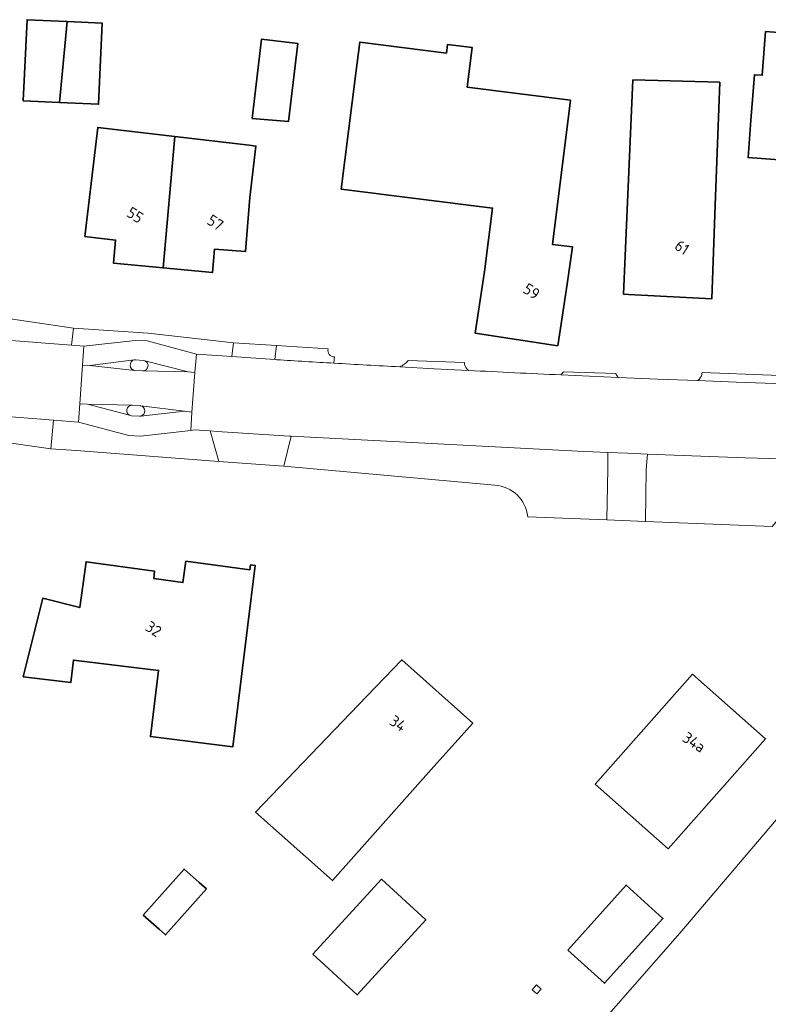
# Model space of a CAD drawing. Extents: x 184422 to 188298, y 343471 to 350189.
# Tile 249 of 256: x 186792 to 186852, y 346777 to 346856. Entities that reach past the tile are written whole.
import ezdxf
from ezdxf.enums import TextEntityAlignment as Align

# ---------------------------------------------------------------- set-up
doc = ezdxf.new("R2010")
doc.units = 0
for name, color, linetype, lineweight in [('B-WA-GR-GRAS-GV', 252, 'Continuous', 13), ('B-WA-IE-TERREINAFSCHEIDING_KUNSTMATIG_MUUR-GV', 252, 'Continuous', 18), ('B-WA-OG-TERREIN_ERF-GV', 252, 'Continuous', 18), ('B-WA-VH-VERHARDING_ASFALT-GV', 252, 'Continuous', 18), ('B-WA-VH-VERHARDING_BETONSTRAATSTEEN-GV', 252, 'Continuous', 18), ('B-WA-VH-VERHARDING_HALFVERHARDING_GRIND-GV', 252, 'Continuous', 18), ('B-WA-VH-VERHARDING_OPEN-GV', 252, 'Continuous', 18), ('B-WA-VH-VERHARDING_STRAATBAKSTEEN-GV', 252, 'Continuous', 18), ('B-WE-OG-BEBOUWING-GV', 250, 'Continuous', 35), ('B-WE-OG-BEBOUWING-T18', 10, 'Continuous', 18)]:
    doc.layers.add(name, color=color, linetype=linetype, lineweight=lineweight)
doc.styles.add('NLCS-ISO-M500-T18', font='NLCS-ISO.ttf', dxfattribs={"height": 0.9})

msp = doc.modelspace()

# ---------------------------------------------------------------- linework, layer by layer
at = {"layer": 'B-WA-GR-GRAS-GV', "flags": 128}
msp.add_lwpolyline([(186868.167, 346810.322), (186844.641, 346782.662), (186767.398, 346694.574), (186755.247, 346704.611), (186740.816, 346716.191), (186723.891, 346728.907), (186682.259, 346762.46)], dxfattribs=at)
msp.add_lwpolyline([(186868.167, 346810.322), (186844.641, 346782.662), (186767.398, 346694.574), (186755.247, 346704.611), (186740.816, 346716.191), (186723.891, 346728.907), (186682.259, 346762.46)], dxfattribs=at)
msp.add_lwpolyline([(186868.167, 346810.322), (186844.641, 346782.662), (186767.398, 346694.574), (186755.247, 346704.611), (186740.816, 346716.191), (186723.891, 346728.907), (186682.259, 346762.46)], dxfattribs=at)
at = {"layer": 'B-WA-IE-TERREINAFSCHEIDING_KUNSTMATIG_MUUR-GV', "flags": 128}
msp.add_lwpolyline([(186833.131, 346778.504), (186832.779, 346778.113), (186833.154, 346777.776), (186833.505, 346778.167)], close=True, dxfattribs=at)
msp.add_lwpolyline([(186833.131, 346778.504), (186832.779, 346778.113), (186833.154, 346777.776), (186833.505, 346778.167)], close=True, dxfattribs=at)
msp.add_lwpolyline([(186833.131, 346778.504), (186832.779, 346778.113), (186833.154, 346777.776), (186833.505, 346778.167)], close=True, dxfattribs=at)
at = {"layer": 'B-WA-OG-TERREIN_ERF-GV', "flags": 128}
for points in [[(186794.905, 346849.224), (186792.003, 346849.359), (186792.305, 346855.859), (186795.516, 346855.709), (186798.34, 346855.578), (186798.038, 346849.078)], [(186794.905, 346849.224), (186792.003, 346849.359), (186792.305, 346855.859), (186795.516, 346855.709), (186798.34, 346855.578), (186798.038, 346849.078)], [(186794.905, 346849.224), (186792.003, 346849.359), (186792.305, 346855.859), (186795.516, 346855.709), (186798.34, 346855.578), (186798.038, 346849.078)], [(186861.914, 346831.887), (186855.259, 346832.393), (186855.638, 346837.379), (186856.168, 346844.349), (186850.095, 346844.811), (186850.323, 346847.802), (186850.601, 346851.45), (186851.24, 346851.402), (186851.506, 346854.901), (186856.983, 346854.484), (186864.146, 346853.939), (186863.378, 346843.864), (186862.823, 346843.909), (186862.293, 346836.873)], [(186861.914, 346831.887), (186855.259, 346832.393), (186855.638, 346837.379), (186856.168, 346844.349), (186850.095, 346844.811), (186850.323, 346847.802), (186850.601, 346851.45), (186851.24, 346851.402), (186851.506, 346854.901), (186856.983, 346854.484), (186864.146, 346853.939), (186863.378, 346843.864), (186862.823, 346843.909), (186862.293, 346836.873)], [(186861.914, 346831.887), (186855.259, 346832.393), (186855.638, 346837.379), (186856.168, 346844.349), (186850.095, 346844.811), (186850.323, 346847.802), (186850.601, 346851.45), (186851.24, 346851.402), (186851.506, 346854.901), (186856.983, 346854.484), (186864.146, 346853.939), (186863.378, 346843.864), (186862.823, 346843.909), (186862.293, 346836.873)], [(186813.27, 346847.713), (186810.35, 346847.947), (186811.102, 346854.305), (186814.008, 346853.961)], [(186813.27, 346847.713), (186810.35, 346847.947), (186811.102, 346854.305), (186814.008, 346853.961)], [(186813.27, 346847.713), (186810.35, 346847.947), (186811.102, 346854.305), (186814.008, 346853.961)], [(186825.914, 346853.181), (186826.002, 346853.876), (186827.986, 346853.626), (186827.587, 346850.45), (186835.871, 346849.408), (186834.416, 346837.846), (186836.036, 346837.642), (186835.588, 346834.67), (186834.842, 346829.726), (186828.227, 346830.724), (186828.973, 346835.668), (186829.614, 346840.759), (186817.488, 346842.285), (186818.657, 346851.574), (186818.969, 346854.054)], [(186825.914, 346853.181), (186826.002, 346853.876), (186827.986, 346853.626), (186827.587, 346850.45), (186835.871, 346849.408), (186834.416, 346837.846), (186836.036, 346837.642), (186835.588, 346834.67), (186834.842, 346829.726), (186828.227, 346830.724), (186828.973, 346835.668), (186829.614, 346840.759), (186817.488, 346842.285), (186818.657, 346851.574), (186818.969, 346854.054)], [(186825.914, 346853.181), (186826.002, 346853.876), (186827.986, 346853.626), (186827.587, 346850.45), (186835.871, 346849.408), (186834.416, 346837.846), (186836.036, 346837.642), (186835.588, 346834.67), (186834.842, 346829.726), (186828.227, 346830.724), (186828.973, 346835.668), (186829.614, 346840.759), (186817.488, 346842.285), (186818.657, 346851.574), (186818.969, 346854.054)], [(186847.826, 346850.844), (186847.459, 346840.989), (186847.18, 346833.48), (186840.518, 346833.831), (186840.125, 346833.852), (186840.851, 346851.029)], [(186847.826, 346850.844), (186847.459, 346840.989), (186847.18, 346833.48), (186840.518, 346833.831), (186840.125, 346833.852), (186840.851, 346851.029)], [(186847.826, 346850.844), (186847.459, 346840.989), (186847.18, 346833.48), (186840.518, 346833.831), (186840.125, 346833.852), (186840.851, 346851.029)], [(186803.211, 346835.969), (186799.225, 346836.347), (186799.407, 346838.201), (186796.946, 346838.492), (186797.527, 346843.41), (186797.979, 346847.227), (186804.159, 346846.497), (186810.096, 346845.795), (186810.645, 346845.73), (186810.158, 346841.609), (186809.802, 346837.273), (186807.34, 346837.475), (186807.183, 346835.593)], [(186803.211, 346835.969), (186799.225, 346836.347), (186799.407, 346838.201), (186796.946, 346838.492), (186797.527, 346843.41), (186797.979, 346847.227), (186804.159, 346846.497), (186810.096, 346845.795), (186810.645, 346845.73), (186810.158, 346841.609), (186809.802, 346837.273), (186807.34, 346837.475), (186807.183, 346835.593)], [(186803.211, 346835.969), (186799.225, 346836.347), (186799.407, 346838.201), (186796.946, 346838.492), (186797.527, 346843.41), (186797.979, 346847.227), (186804.159, 346846.497), (186810.096, 346845.795), (186810.645, 346845.73), (186810.158, 346841.609), (186809.802, 346837.273), (186807.34, 346837.475), (186807.183, 346835.593)], [(186793.559, 346809.486), (186796.534, 346808.743), (186797.034, 346812.415), (186802.508, 346811.67), (186802.469, 346811.063), (186804.805, 346810.742), (186805.042, 346812.455), (186810.158, 346811.765), (186810.216, 346812.167), (186810.584, 346812.122), (186809.977, 346807.159), (186808.807, 346797.593), (186802.195, 346798.402), (186802.843, 346803.701), (186796.026, 346804.534), (186795.805, 346802.734), (186791.989, 346803.201)], [(186793.559, 346809.486), (186796.534, 346808.743), (186797.034, 346812.415), (186802.508, 346811.67), (186802.469, 346811.063), (186804.805, 346810.742), (186805.042, 346812.455), (186810.158, 346811.765), (186810.216, 346812.167), (186810.584, 346812.122), (186809.977, 346807.159), (186808.807, 346797.593), (186802.195, 346798.402), (186802.843, 346803.701), (186796.026, 346804.534), (186795.805, 346802.734), (186791.989, 346803.201)], [(186793.559, 346809.486), (186796.534, 346808.743), (186797.034, 346812.415), (186802.508, 346811.67), (186802.469, 346811.063), (186804.805, 346810.742), (186805.042, 346812.455), (186810.158, 346811.765), (186810.216, 346812.167), (186810.584, 346812.122), (186809.977, 346807.159), (186808.807, 346797.593), (186802.195, 346798.402), (186802.843, 346803.701), (186796.026, 346804.534), (186795.805, 346802.734), (186791.989, 346803.201)], [(186822.342, 346804.552), (186828.024, 346799.488), (186824.697, 346795.755), (186816.777, 346786.868), (186810.623, 346792.353), (186818.878, 346800.946)], [(186822.342, 346804.552), (186828.024, 346799.488), (186824.697, 346795.755), (186816.777, 346786.868), (186810.623, 346792.353), (186818.878, 346800.946)], [(186822.342, 346804.552), (186828.024, 346799.488), (186824.697, 346795.755), (186816.777, 346786.868), (186810.623, 346792.353), (186818.878, 346800.946)], [(186845.648, 346803.409), (186851.503, 346798.232), (186843.704, 346789.412), (186837.849, 346794.589)], [(186845.648, 346803.409), (186851.503, 346798.232), (186843.704, 346789.412), (186837.849, 346794.589)], [(186845.648, 346803.409), (186851.503, 346798.232), (186843.704, 346789.412), (186837.849, 346794.589)], [(186815.215, 346780.954), (186820.721, 346786.972), (186824.278, 346783.717), (186818.772, 346777.7)], [(186815.215, 346780.954), (186820.721, 346786.972), (186824.278, 346783.717), (186818.772, 346777.7)], [(186815.215, 346780.954), (186820.721, 346786.972), (186824.278, 346783.717), (186818.772, 346777.7)], [(186838.597, 346778.631), (186835.638, 346781.292), (186840.319, 346786.496), (186843.278, 346783.836)], [(186838.597, 346778.631), (186835.638, 346781.292), (186840.319, 346786.496), (186843.278, 346783.836)], [(186838.597, 346778.631), (186835.638, 346781.292), (186840.319, 346786.496), (186843.278, 346783.836)], [(186833.154, 346777.776), (186832.779, 346778.113), (186833.131, 346778.504), (186833.505, 346778.167)], [(186833.154, 346777.776), (186832.779, 346778.113), (186833.131, 346778.504), (186833.505, 346778.167)], [(186833.154, 346777.776), (186832.779, 346778.113), (186833.131, 346778.504), (186833.505, 346778.167)]]:
    msp.add_lwpolyline(points, close=True, dxfattribs=at)
for points in [[(186689.13, 346842.88), (186693.662, 346842.372), (186694.188, 346842.353), (186703.276, 346841.267), (186704.053, 346841.027), (186709.551, 346840.222), (186715.969, 346839.563), (186723.976, 346838.628), (186730.22, 346837.924), (186736.802, 346837.073), (186746.201, 346836.124), (186750.145, 346835.77), (186755.567, 346835.061), (186758.965, 346834.788), (186764.869, 346834.038), (186770.984, 346833.472), (186777.56, 346832.895), (186784.097, 346832.456), (186790.055, 346832.007), (186796.034, 346831.14), (186802.019, 346830.726), (186808.852, 346829.967), (186812.292, 346829.737), (186816.441, 346829.467)], [(186689.13, 346842.88), (186693.662, 346842.372), (186694.188, 346842.353), (186703.276, 346841.267), (186704.053, 346841.027), (186709.551, 346840.222), (186715.969, 346839.563), (186723.976, 346838.628), (186730.22, 346837.924), (186736.802, 346837.073), (186746.201, 346836.124), (186750.145, 346835.77), (186755.567, 346835.061), (186758.965, 346834.788), (186764.869, 346834.038), (186770.984, 346833.472), (186777.56, 346832.895), (186784.097, 346832.456), (186790.055, 346832.007), (186796.034, 346831.14), (186802.019, 346830.726), (186808.852, 346829.967), (186812.292, 346829.737), (186816.441, 346829.467)], [(186689.13, 346842.88), (186693.662, 346842.372), (186694.188, 346842.353), (186703.276, 346841.267), (186704.053, 346841.027), (186709.551, 346840.222), (186715.969, 346839.563), (186723.976, 346838.628), (186730.22, 346837.924), (186736.802, 346837.073), (186746.201, 346836.124), (186750.145, 346835.77), (186755.567, 346835.061), (186758.965, 346834.788), (186764.869, 346834.038), (186770.984, 346833.472), (186777.56, 346832.895), (186784.097, 346832.456), (186790.055, 346832.007), (186796.034, 346831.14), (186802.019, 346830.726), (186808.852, 346829.967), (186812.292, 346829.737), (186816.441, 346829.467)], [(186816.936, 346828.84), (186816.907, 346828.331)], [(186816.936, 346828.84), (186816.907, 346828.331)], [(186816.936, 346828.84), (186816.907, 346828.331)], [(186822.856, 346828.553), (186827.356, 346828.391)], [(186822.856, 346828.553), (186827.356, 346828.391)], [(186822.856, 346828.553), (186827.356, 346828.391)], [(186846.408, 346827.574), (186851.936, 346827.376), (186861.301, 346827.099), (186861.553, 346827.102), (186877.788, 346826.843), (186886.711, 346827.161), (186907.51, 346827.586), (186907.87, 346827.59), (186911.383, 346827.722), (186915.81, 346827.95), (186917.822, 346828.013), (186922.844, 346828.311), (186922.87, 346826.407), (186939.509, 346826.695), (186939.436, 346827.982), (186948.055, 346828.256), (186951.868, 346828.15)], [(186846.408, 346827.574), (186851.936, 346827.376), (186861.301, 346827.099), (186861.553, 346827.102), (186877.788, 346826.843), (186886.711, 346827.161), (186907.51, 346827.586), (186907.87, 346827.59), (186911.383, 346827.722), (186915.81, 346827.95), (186917.822, 346828.013), (186922.844, 346828.311), (186922.87, 346826.407), (186939.509, 346826.695), (186939.436, 346827.982), (186948.055, 346828.256), (186951.868, 346828.15)], [(186846.408, 346827.574), (186851.936, 346827.376), (186861.301, 346827.099), (186861.553, 346827.102), (186877.788, 346826.843), (186886.711, 346827.161), (186907.51, 346827.586), (186907.87, 346827.59), (186911.383, 346827.722), (186915.81, 346827.95), (186917.822, 346828.013), (186922.844, 346828.311), (186922.87, 346826.407), (186939.509, 346826.695), (186939.436, 346827.982), (186948.055, 346828.256), (186951.868, 346828.15)], [(186835.301, 346827.64), (186839.496, 346827.514)], [(186835.301, 346827.64), (186839.496, 346827.514)], [(186835.301, 346827.64), (186839.496, 346827.514)], [(186839.685, 346827.19), (186842.867, 346827.059), (186846.055, 346826.934)], [(186839.685, 346827.19), (186842.867, 346827.059), (186846.055, 346826.934)], [(186839.685, 346827.19), (186842.867, 346827.059), (186846.055, 346826.934)], [(186778.941, 346822.847), (186774.405, 346823.949), (186766.893, 346824.807), (186765.287, 346824.991), (186760.428, 346825.546), (186756.432, 346826.109), (186756.401, 346824.773), (186755.255, 346824.943), (186753.384, 346812.579), (186754.318, 346812.43), (186753.241, 346805.715), (186751.974, 346805.918), (186751.849, 346805.779), (186730.07, 346766.07), (186740.905, 346759.802), (186723.891, 346728.907), (186740.816, 346716.191), (186755.247, 346704.611), (186767.398, 346694.574), (186844.641, 346782.662), (186868.167, 346810.322)], [(186778.941, 346822.847), (186774.405, 346823.949), (186766.893, 346824.807), (186765.287, 346824.991), (186760.428, 346825.546), (186756.432, 346826.109), (186756.401, 346824.773), (186755.255, 346824.943), (186753.384, 346812.579), (186754.318, 346812.43), (186753.241, 346805.715), (186751.974, 346805.918), (186751.849, 346805.779), (186730.07, 346766.07), (186740.905, 346759.802), (186723.891, 346728.907), (186740.816, 346716.191), (186755.247, 346704.611), (186767.398, 346694.574), (186844.641, 346782.662), (186868.167, 346810.322)], [(186778.941, 346822.847), (186774.405, 346823.949), (186766.893, 346824.807), (186765.287, 346824.991), (186760.428, 346825.546), (186756.432, 346826.109), (186756.401, 346824.773), (186755.255, 346824.943), (186753.384, 346812.579), (186754.318, 346812.43), (186753.241, 346805.715), (186751.974, 346805.918), (186751.849, 346805.779), (186730.07, 346766.07), (186740.905, 346759.802), (186723.891, 346728.907), (186740.816, 346716.191), (186755.247, 346704.611), (186767.398, 346694.574), (186844.641, 346782.662), (186868.167, 346810.322)], [(186829.801, 346818.541), (186812.888, 346820.077), (186807.668, 346820.455), (186796.249, 346821.32), (186794.212, 346821.454), (186789.734, 346822.11), (186784.35, 346822.478), (186778.941, 346822.847)], [(186829.801, 346818.541), (186812.888, 346820.077), (186807.668, 346820.455), (186796.249, 346821.32), (186794.212, 346821.454), (186789.734, 346822.11), (186784.35, 346822.478), (186778.941, 346822.847)], [(186829.801, 346818.541), (186812.888, 346820.077), (186807.668, 346820.455), (186796.249, 346821.32), (186794.212, 346821.454), (186789.734, 346822.11), (186784.35, 346822.478), (186778.941, 346822.847)], [(186852.031, 346815.249), (186841.881, 346815.652), (186838.768, 346815.776), (186832.437, 346816.027)], [(186852.031, 346815.249), (186841.881, 346815.652), (186838.768, 346815.776), (186832.437, 346816.027)], [(186852.031, 346815.249), (186841.881, 346815.652), (186838.768, 346815.776), (186832.437, 346816.027)]]:
    msp.add_lwpolyline(points, dxfattribs=at)
at = {"layer": 'B-WA-OG-TERREIN_ERF-GV'}
for points in [[(186816.441, 346829.467, 0.503788), (186816.936, 346828.84)], [(186816.441, 346829.467, 0.503788), (186816.936, 346828.84)], [(186816.441, 346829.467, 0.503788), (186816.936, 346828.84)], [(186816.907, 346828.331, 0.000767), (186822.176, 346828.035)], [(186816.907, 346828.331, 0.000767), (186822.176, 346828.035)], [(186816.907, 346828.331, 0.000767), (186822.176, 346828.035)], [(186822.176, 346828.035, 0.128678), (186822.856, 346828.553)], [(186822.176, 346828.035, 0.128678), (186822.856, 346828.553)], [(186822.176, 346828.035, 0.128678), (186822.856, 346828.553)], [(186827.356, 346828.391, 0.095917), (186827.415, 346828.09)], [(186827.356, 346828.391, 0.095917), (186827.415, 346828.09)], [(186827.356, 346828.391, 0.095917), (186827.415, 346828.09)], [(186827.415, 346828.09, 0.14127), (186827.687, 346827.747)], [(186827.415, 346828.09, 0.14127), (186827.687, 346827.747)], [(186827.415, 346828.09, 0.14127), (186827.687, 346827.747)], [(186827.687, 346827.747, 0.001334), (186835.095, 346827.391)], [(186827.687, 346827.747, 0.001334), (186835.095, 346827.391)], [(186827.687, 346827.747, 0.001334), (186835.095, 346827.391)], [(186835.095, 346827.391, 0.057399), (186835.301, 346827.64)], [(186835.095, 346827.391, 0.057399), (186835.301, 346827.64)], [(186835.095, 346827.391, 0.057399), (186835.301, 346827.64)], [(186839.496, 346827.514, 0.078302), (186839.685, 346827.19)], [(186839.496, 346827.514, 0.078302), (186839.685, 346827.19)], [(186839.496, 346827.514, 0.078302), (186839.685, 346827.19)], [(186846.055, 346826.934, 0.181111), (186846.385, 346827.417)], [(186846.055, 346826.934, 0.181111), (186846.385, 346827.417)], [(186846.055, 346826.934, 0.181111), (186846.385, 346827.417)], [(186846.385, 346827.417, 0.044563), (186846.408, 346827.574)], [(186846.385, 346827.417, 0.044563), (186846.408, 346827.574)], [(186846.385, 346827.417, 0.044563), (186846.408, 346827.574)], [(186832.437, 346816.027, 0.368151), (186829.801, 346818.541)], [(186832.437, 346816.027, 0.368151), (186829.801, 346818.541)], [(186832.437, 346816.027, 0.368151), (186829.801, 346818.541)]]:
    msp.add_lwpolyline(points, format="xyb", dxfattribs=at)
at = {"layer": 'B-WA-VH-VERHARDING_ASFALT-GV', "flags": 128}
for points in [[(186789.982, 346824.119), (186792.736, 346823.897), (186794.424, 346823.765), (186796.441, 346823.607), (186796.534, 346825.066), (186796.743, 346828.183), (186796.853, 346829.685), (186795.87, 346829.761), (186789.959, 346830.22)], [(186789.982, 346824.119), (186792.736, 346823.897), (186794.424, 346823.765), (186796.441, 346823.607), (186796.534, 346825.066), (186796.743, 346828.183), (186796.853, 346829.685), (186795.87, 346829.761), (186789.959, 346830.22)], [(186789.982, 346824.119), (186792.736, 346823.897), (186794.424, 346823.765), (186796.441, 346823.607), (186796.534, 346825.066), (186796.743, 346828.183), (186796.853, 346829.685), (186795.87, 346829.761), (186789.959, 346830.22)], [(186812.323, 346828.603), (186812.167, 346828.614), (186808.728, 346828.859), (186805.898, 346829.061), (186805.753, 346827.576), (186805.511, 346824.409), (186805.431, 346822.945), (186805.712, 346822.988), (186806.97, 346822.895), (186807.545, 346822.853), (186810.443, 346822.667), (186813.341, 346822.488), (186813.483, 346822.481), (186836.443, 346821.279), (186838.859, 346821.175), (186840.445, 346821.109), (186842.031, 346821.045), (186849.863, 346820.757), (186856.603, 346820.555)], [(186812.323, 346828.603), (186812.167, 346828.614), (186808.728, 346828.859), (186805.898, 346829.061), (186805.753, 346827.576), (186805.511, 346824.409), (186805.431, 346822.945), (186805.712, 346822.988), (186806.97, 346822.895), (186807.545, 346822.853), (186810.443, 346822.667), (186813.341, 346822.488), (186813.483, 346822.481), (186836.443, 346821.279), (186838.859, 346821.175), (186840.445, 346821.109), (186842.031, 346821.045), (186849.863, 346820.757), (186856.603, 346820.555)], [(186812.323, 346828.603), (186812.167, 346828.614), (186808.728, 346828.859), (186805.898, 346829.061), (186805.753, 346827.576), (186805.511, 346824.409), (186805.431, 346822.945), (186805.712, 346822.988), (186806.97, 346822.895), (186807.545, 346822.853), (186810.443, 346822.667), (186813.341, 346822.488), (186813.483, 346822.481), (186836.443, 346821.279), (186838.859, 346821.175), (186840.445, 346821.109), (186842.031, 346821.045), (186849.863, 346820.757), (186856.603, 346820.555)], [(186827.687, 346827.747), (186824.933, 346827.888), (186822.176, 346828.035)], [(186827.687, 346827.747), (186824.933, 346827.888), (186822.176, 346828.035)], [(186827.687, 346827.747), (186824.933, 346827.888), (186822.176, 346828.035)], [(186861.527, 346826.428), (186861.156, 346826.439), (186860.79, 346826.449), (186856.514, 346826.575), (186852.244, 346826.712), (186849.151, 346826.82), (186846.055, 346826.934), (186842.867, 346827.059), (186839.685, 346827.19), (186837.387, 346827.289), (186835.095, 346827.391)], [(186861.527, 346826.428), (186861.156, 346826.439), (186860.79, 346826.449), (186856.514, 346826.575), (186852.244, 346826.712), (186849.151, 346826.82), (186846.055, 346826.934), (186842.867, 346827.059), (186839.685, 346827.19), (186837.387, 346827.289), (186835.095, 346827.391)], [(186861.527, 346826.428), (186861.156, 346826.439), (186860.79, 346826.449), (186856.514, 346826.575), (186852.244, 346826.712), (186849.151, 346826.82), (186846.055, 346826.934), (186842.867, 346827.059), (186839.685, 346827.19), (186837.387, 346827.289), (186835.095, 346827.391)]]:
    msp.add_lwpolyline(points, dxfattribs=at)
msp.add_lwpolyline([(186800.961, 346827.749), (186800.943, 346827.751), (186797.345, 346828.151), (186796.743, 346828.183), (186796.534, 346825.066), (186797.14, 346825.037), (186800.704, 346824.957), (186800.736, 346824.956), (186801.352, 346824.917), (186801.414, 346824.909), (186804.919, 346824.476), (186805.511, 346824.409), (186805.753, 346827.576), (186805.208, 346827.624), (186801.574, 346827.708)], close=True, dxfattribs=at)
msp.add_lwpolyline([(186800.961, 346827.749), (186800.943, 346827.751), (186797.345, 346828.151), (186796.743, 346828.183), (186796.534, 346825.066), (186797.14, 346825.037), (186800.704, 346824.957), (186800.736, 346824.956), (186801.352, 346824.917), (186801.414, 346824.909), (186804.919, 346824.476), (186805.511, 346824.409), (186805.753, 346827.576), (186805.208, 346827.624), (186801.574, 346827.708)], close=True, dxfattribs=at)
msp.add_lwpolyline([(186800.961, 346827.749), (186800.943, 346827.751), (186797.345, 346828.151), (186796.743, 346828.183), (186796.534, 346825.066), (186797.14, 346825.037), (186800.704, 346824.957), (186800.736, 346824.956), (186801.352, 346824.917), (186801.414, 346824.909), (186804.919, 346824.476), (186805.511, 346824.409), (186805.753, 346827.576), (186805.208, 346827.624), (186801.574, 346827.708)], close=True, dxfattribs=at)
at = {"layer": 'B-WA-VH-VERHARDING_ASFALT-GV'}
for points in [[(186816.907, 346828.331, -0.00087), (186812.323, 346828.603)], [(186816.907, 346828.331, -0.00087), (186812.323, 346828.603)], [(186816.907, 346828.331, -0.00087), (186812.323, 346828.603)], [(186822.176, 346828.035, -0.000767), (186816.907, 346828.331)], [(186822.176, 346828.035, -0.000767), (186816.907, 346828.331)], [(186822.176, 346828.035, -0.000767), (186816.907, 346828.331)], [(186835.095, 346827.391, -0.001334), (186827.687, 346827.747)], [(186835.095, 346827.391, -0.001334), (186827.687, 346827.747)], [(186835.095, 346827.391, -0.001334), (186827.687, 346827.747)]]:
    msp.add_lwpolyline(points, format="xyb", dxfattribs=at)
at = {"layer": 'B-WA-VH-VERHARDING_BETONSTRAATSTEEN-GV', "flags": 128}
msp.add_lwpolyline([(186805.898, 346829.061), (186801.935, 346830.13), (186800.963, 346830.141), (186796.853, 346829.685), (186796.743, 346828.183), (186797.345, 346828.151), (186800.901, 346828.596), (186800.991, 346828.607), (186801.619, 346828.556), (186801.757, 346828.52), (186805.208, 346827.624), (186805.753, 346827.576)], close=True, dxfattribs=at)
msp.add_lwpolyline([(186805.898, 346829.061), (186801.935, 346830.13), (186800.963, 346830.141), (186796.853, 346829.685), (186796.743, 346828.183), (186797.345, 346828.151), (186800.901, 346828.596), (186800.991, 346828.607), (186801.619, 346828.556), (186801.757, 346828.52), (186805.208, 346827.624), (186805.753, 346827.576)], close=True, dxfattribs=at)
msp.add_lwpolyline([(186805.898, 346829.061), (186801.935, 346830.13), (186800.963, 346830.141), (186796.853, 346829.685), (186796.743, 346828.183), (186797.345, 346828.151), (186800.901, 346828.596), (186800.991, 346828.607), (186801.619, 346828.556), (186801.757, 346828.52), (186805.208, 346827.624), (186805.753, 346827.576)], close=True, dxfattribs=at)
at = {"layer": 'B-WA-VH-VERHARDING_HALFVERHARDING_GRIND-GV', "flags": 128}
for points in [[(186796.034, 346831.14), (186795.87, 346829.761), (186796.853, 346829.685), (186800.963, 346830.141), (186801.935, 346830.13), (186805.898, 346829.061), (186808.728, 346828.859), (186808.852, 346829.967), (186802.019, 346830.726)], [(186796.034, 346831.14), (186795.87, 346829.761), (186796.853, 346829.685), (186800.963, 346830.141), (186801.935, 346830.13), (186805.898, 346829.061), (186808.728, 346828.859), (186808.852, 346829.967), (186802.019, 346830.726)], [(186796.034, 346831.14), (186795.87, 346829.761), (186796.853, 346829.685), (186800.963, 346830.141), (186801.935, 346830.13), (186805.898, 346829.061), (186808.728, 346828.859), (186808.852, 346829.967), (186802.019, 346830.726)], [(186806.97, 346822.895), (186805.712, 346822.988), (186805.431, 346822.945), (186801.407, 346822.494), (186800.469, 346822.543), (186796.441, 346823.607), (186794.424, 346823.765), (186794.212, 346821.454), (186796.249, 346821.32), (186807.668, 346820.455)], [(186806.97, 346822.895), (186805.712, 346822.988), (186805.431, 346822.945), (186801.407, 346822.494), (186800.469, 346822.543), (186796.441, 346823.607), (186794.424, 346823.765), (186794.212, 346821.454), (186796.249, 346821.32), (186807.668, 346820.455)], [(186806.97, 346822.895), (186805.712, 346822.988), (186805.431, 346822.945), (186801.407, 346822.494), (186800.469, 346822.543), (186796.441, 346823.607), (186794.424, 346823.765), (186794.212, 346821.454), (186796.249, 346821.32), (186807.668, 346820.455)], [(186842.031, 346821.045), (186840.445, 346821.109), (186838.859, 346821.175), (186838.851, 346819.874), (186838.768, 346815.776), (186841.881, 346815.652), (186841.937, 346819.8)], [(186842.031, 346821.045), (186840.445, 346821.109), (186838.859, 346821.175), (186838.851, 346819.874), (186838.768, 346815.776), (186841.881, 346815.652), (186841.937, 346819.8)], [(186842.031, 346821.045), (186840.445, 346821.109), (186838.859, 346821.175), (186838.851, 346819.874), (186838.768, 346815.776), (186841.881, 346815.652), (186841.937, 346819.8)], [(186842.031, 346821.045), (186841.937, 346819.8), (186841.881, 346815.652), (186852.031, 346815.249), (186856.603, 346820.555), (186849.863, 346820.757)], [(186842.031, 346821.045), (186841.937, 346819.8), (186841.881, 346815.652), (186852.031, 346815.249), (186856.603, 346820.555), (186849.863, 346820.757)], [(186842.031, 346821.045), (186841.937, 346819.8), (186841.881, 346815.652), (186852.031, 346815.249), (186856.603, 346820.555), (186849.863, 346820.757)]]:
    msp.add_lwpolyline(points, close=True, dxfattribs=at)
for points in [[(186812.292, 346829.737), (186812.167, 346828.614), (186812.323, 346828.603)], [(186812.292, 346829.737), (186812.167, 346828.614), (186812.323, 346828.603)], [(186812.292, 346829.737), (186812.167, 346828.614), (186812.323, 346828.603)], [(186816.441, 346829.467), (186812.292, 346829.737)], [(186816.441, 346829.467), (186812.292, 346829.737)], [(186816.441, 346829.467), (186812.292, 346829.737)], [(186816.907, 346828.331), (186816.936, 346828.84)], [(186816.907, 346828.331), (186816.936, 346828.84)], [(186816.907, 346828.331), (186816.936, 346828.84)], [(186838.859, 346821.175), (186836.443, 346821.279), (186813.483, 346822.481), (186812.888, 346820.077), (186829.801, 346818.541)], [(186838.859, 346821.175), (186836.443, 346821.279), (186813.483, 346822.481), (186812.888, 346820.077), (186829.801, 346818.541)], [(186838.859, 346821.175), (186836.443, 346821.279), (186813.483, 346822.481), (186812.888, 346820.077), (186829.801, 346818.541)], [(186832.437, 346816.027), (186838.768, 346815.776), (186838.851, 346819.874), (186838.859, 346821.175)], [(186832.437, 346816.027), (186838.768, 346815.776), (186838.851, 346819.874), (186838.859, 346821.175)], [(186832.437, 346816.027), (186838.768, 346815.776), (186838.851, 346819.874), (186838.859, 346821.175)]]:
    msp.add_lwpolyline(points, dxfattribs=at)
at = {"layer": 'B-WA-VH-VERHARDING_HALFVERHARDING_GRIND-GV'}
for points in [[(186816.936, 346828.84, -0.503788), (186816.441, 346829.467)], [(186816.936, 346828.84, -0.503788), (186816.441, 346829.467)], [(186816.936, 346828.84, -0.503788), (186816.441, 346829.467)], [(186812.323, 346828.603, 0.00087), (186816.907, 346828.331)], [(186812.323, 346828.603, 0.00087), (186816.907, 346828.331)], [(186812.323, 346828.603, 0.00087), (186816.907, 346828.331)], [(186829.801, 346818.541, -0.368151), (186832.437, 346816.027)], [(186829.801, 346818.541, -0.368151), (186832.437, 346816.027)], [(186829.801, 346818.541, -0.368151), (186832.437, 346816.027)]]:
    msp.add_lwpolyline(points, format="xyb", dxfattribs=at)
at = {"layer": 'B-WA-VH-VERHARDING_OPEN-GV', "flags": 128}
for points in [[(186795.87, 346829.761), (186796.034, 346831.14), (186790.055, 346832.007), (186789.959, 346830.22)], [(186795.87, 346829.761), (186796.034, 346831.14), (186790.055, 346832.007), (186789.959, 346830.22)], [(186795.87, 346829.761), (186796.034, 346831.14), (186790.055, 346832.007), (186789.959, 346830.22)], [(186812.167, 346828.614), (186812.292, 346829.737), (186808.852, 346829.967), (186808.728, 346828.859)], [(186812.167, 346828.614), (186812.292, 346829.737), (186808.852, 346829.967), (186808.728, 346828.859)], [(186812.167, 346828.614), (186812.292, 346829.737), (186808.852, 346829.967), (186808.728, 346828.859)], [(186794.424, 346823.765), (186792.736, 346823.897), (186789.982, 346824.119), (186789.734, 346822.11), (186794.212, 346821.454)], [(186794.424, 346823.765), (186792.736, 346823.897), (186789.982, 346824.119), (186789.734, 346822.11), (186794.212, 346821.454)], [(186794.424, 346823.765), (186792.736, 346823.897), (186789.982, 346824.119), (186789.734, 346822.11), (186794.212, 346821.454)], [(186813.483, 346822.481), (186813.341, 346822.488), (186810.443, 346822.667), (186807.545, 346822.853), (186806.97, 346822.895), (186807.668, 346820.455), (186812.888, 346820.077)], [(186813.483, 346822.481), (186813.341, 346822.488), (186810.443, 346822.667), (186807.545, 346822.853), (186806.97, 346822.895), (186807.668, 346820.455), (186812.888, 346820.077)], [(186813.483, 346822.481), (186813.341, 346822.488), (186810.443, 346822.667), (186807.545, 346822.853), (186806.97, 346822.895), (186807.668, 346820.455), (186812.888, 346820.077)]]:
    msp.add_lwpolyline(points, close=True, dxfattribs=at)
at = {"layer": 'B-WA-VH-VERHARDING_OPEN-GV'}
for points in [[(186800.901, 346828.596, 0.833137), (186800.943, 346827.751)], [(186800.901, 346828.596, 0.833137), (186800.943, 346827.751)], [(186800.901, 346828.596, 0.833137), (186800.943, 346827.751)], [(186801.574, 346827.708, 0.816656), (186801.757, 346828.52)], [(186801.574, 346827.708, 0.816656), (186801.757, 346828.52)], [(186801.574, 346827.708, 0.816656), (186801.757, 346828.52)], [(186822.856, 346828.553, -0.128678), (186822.176, 346828.035)], [(186822.856, 346828.553, -0.128678), (186822.176, 346828.035)], [(186822.856, 346828.553, -0.128678), (186822.176, 346828.035)], [(186827.415, 346828.09, -0.095917), (186827.356, 346828.391)], [(186827.415, 346828.09, -0.095917), (186827.356, 346828.391)], [(186827.415, 346828.09, -0.095917), (186827.356, 346828.391)], [(186827.687, 346827.747, -0.14127), (186827.415, 346828.09)], [(186827.687, 346827.747, -0.14127), (186827.415, 346828.09)], [(186827.687, 346827.747, -0.14127), (186827.415, 346828.09)], [(186835.301, 346827.64, -0.057399), (186835.095, 346827.391)], [(186835.301, 346827.64, -0.057399), (186835.095, 346827.391)], [(186835.301, 346827.64, -0.057399), (186835.095, 346827.391)], [(186839.685, 346827.19, -0.078302), (186839.496, 346827.514)], [(186839.685, 346827.19, -0.078302), (186839.496, 346827.514)], [(186839.685, 346827.19, -0.078302), (186839.496, 346827.514)], [(186846.385, 346827.417, -0.181111), (186846.055, 346826.934)], [(186846.385, 346827.417, -0.181111), (186846.055, 346826.934)], [(186846.385, 346827.417, -0.181111), (186846.055, 346826.934)], [(186846.408, 346827.574, -0.044563), (186846.385, 346827.417)], [(186846.408, 346827.574, -0.044563), (186846.385, 346827.417)], [(186846.408, 346827.574, -0.044563), (186846.385, 346827.417)], [(186800.704, 346824.957, 0.791927), (186800.528, 346824.154)], [(186800.704, 346824.957, 0.791927), (186800.528, 346824.154)], [(186800.704, 346824.957, 0.791927), (186800.528, 346824.154)], [(186801.438, 346824.095, 0.796102), (186801.414, 346824.909)], [(186801.438, 346824.095, 0.796102), (186801.414, 346824.909)], [(186801.438, 346824.095, 0.796102), (186801.414, 346824.909)]]:
    msp.add_lwpolyline(points, format="xyb", dxfattribs=at)
at = {"layer": 'B-WA-VH-VERHARDING_OPEN-GV', "flags": 128}
for points in [[(186801.757, 346828.52), (186801.619, 346828.556), (186800.991, 346828.607), (186800.901, 346828.596)], [(186801.757, 346828.52), (186801.619, 346828.556), (186800.991, 346828.607), (186800.901, 346828.596)], [(186801.757, 346828.52), (186801.619, 346828.556), (186800.991, 346828.607), (186800.901, 346828.596)], [(186822.176, 346828.035), (186824.933, 346827.888), (186827.687, 346827.747)], [(186822.176, 346828.035), (186824.933, 346827.888), (186827.687, 346827.747)], [(186822.176, 346828.035), (186824.933, 346827.888), (186827.687, 346827.747)], [(186827.356, 346828.391), (186822.856, 346828.553)], [(186827.356, 346828.391), (186822.856, 346828.553)], [(186827.356, 346828.391), (186822.856, 346828.553)], [(186800.943, 346827.751), (186800.961, 346827.749), (186801.574, 346827.708)], [(186800.943, 346827.751), (186800.961, 346827.749), (186801.574, 346827.708)], [(186800.943, 346827.751), (186800.961, 346827.749), (186801.574, 346827.708)], [(186835.095, 346827.391), (186837.387, 346827.289), (186839.685, 346827.19)], [(186835.095, 346827.391), (186837.387, 346827.289), (186839.685, 346827.19)], [(186835.095, 346827.391), (186837.387, 346827.289), (186839.685, 346827.19)], [(186839.496, 346827.514), (186835.301, 346827.64)], [(186839.496, 346827.514), (186835.301, 346827.64)], [(186839.496, 346827.514), (186835.301, 346827.64)], [(186851.936, 346827.376), (186846.408, 346827.574)], [(186851.936, 346827.376), (186846.408, 346827.574)], [(186851.936, 346827.376), (186846.408, 346827.574)], [(186846.055, 346826.934), (186849.151, 346826.82), (186852.244, 346826.712)], [(186846.055, 346826.934), (186849.151, 346826.82), (186852.244, 346826.712)], [(186846.055, 346826.934), (186849.151, 346826.82), (186852.244, 346826.712)], [(186801.414, 346824.909), (186801.352, 346824.917), (186800.736, 346824.956), (186800.704, 346824.957)], [(186801.414, 346824.909), (186801.352, 346824.917), (186800.736, 346824.956), (186800.704, 346824.957)], [(186801.414, 346824.909), (186801.352, 346824.917), (186800.736, 346824.956), (186800.704, 346824.957)], [(186800.528, 346824.154), (186800.684, 346824.113), (186801.315, 346824.081), (186801.438, 346824.095)], [(186800.528, 346824.154), (186800.684, 346824.113), (186801.315, 346824.081), (186801.438, 346824.095)], [(186800.528, 346824.154), (186800.684, 346824.113), (186801.315, 346824.081), (186801.438, 346824.095)]]:
    msp.add_lwpolyline(points, dxfattribs=at)
at = {"layer": 'B-WA-VH-VERHARDING_STRAATBAKSTEEN-GV', "flags": 128}
for points in [[(186800.901, 346828.596), (186797.345, 346828.151), (186800.943, 346827.751)], [(186800.901, 346828.596), (186797.345, 346828.151), (186800.943, 346827.751)], [(186800.901, 346828.596), (186797.345, 346828.151), (186800.943, 346827.751)], [(186805.208, 346827.624), (186801.757, 346828.52)], [(186805.208, 346827.624), (186801.757, 346828.52)], [(186805.208, 346827.624), (186801.757, 346828.52)], [(186801.574, 346827.708), (186805.208, 346827.624)], [(186801.574, 346827.708), (186805.208, 346827.624)], [(186801.574, 346827.708), (186805.208, 346827.624)], [(186800.704, 346824.957), (186797.14, 346825.037), (186800.528, 346824.154)], [(186800.704, 346824.957), (186797.14, 346825.037), (186800.528, 346824.154)], [(186800.704, 346824.957), (186797.14, 346825.037), (186800.528, 346824.154)], [(186804.919, 346824.476), (186801.414, 346824.909)], [(186804.919, 346824.476), (186801.414, 346824.909)], [(186804.919, 346824.476), (186801.414, 346824.909)], [(186801.438, 346824.095), (186804.919, 346824.476)], [(186801.438, 346824.095), (186804.919, 346824.476)], [(186801.438, 346824.095), (186804.919, 346824.476)]]:
    msp.add_lwpolyline(points, dxfattribs=at)
at = {"layer": 'B-WA-VH-VERHARDING_STRAATBAKSTEEN-GV'}
for points in [[(186800.943, 346827.751, -0.833137), (186800.901, 346828.596)], [(186800.943, 346827.751, -0.833137), (186800.901, 346828.596)], [(186800.943, 346827.751, -0.833137), (186800.901, 346828.596)], [(186801.757, 346828.52, -0.816656), (186801.574, 346827.708)], [(186801.757, 346828.52, -0.816656), (186801.574, 346827.708)], [(186801.757, 346828.52, -0.816656), (186801.574, 346827.708)], [(186800.528, 346824.154, -0.791927), (186800.704, 346824.957)], [(186800.528, 346824.154, -0.791927), (186800.704, 346824.957)], [(186800.528, 346824.154, -0.791927), (186800.704, 346824.957)], [(186801.414, 346824.909, -0.796102), (186801.438, 346824.095)], [(186801.414, 346824.909, -0.796102), (186801.438, 346824.095)], [(186801.414, 346824.909, -0.796102), (186801.438, 346824.095)]]:
    msp.add_lwpolyline(points, format="xyb", dxfattribs=at)
at = {"layer": 'B-WA-VH-VERHARDING_STRAATBAKSTEEN-GV', "flags": 128}
msp.add_lwpolyline([(186796.441, 346823.607), (186800.469, 346822.543), (186801.407, 346822.494), (186805.431, 346822.945), (186805.511, 346824.409), (186804.919, 346824.476), (186801.438, 346824.095), (186801.315, 346824.081), (186800.684, 346824.113), (186800.528, 346824.154), (186797.14, 346825.037), (186796.534, 346825.066)], close=True, dxfattribs=at)
msp.add_lwpolyline([(186796.441, 346823.607), (186800.469, 346822.543), (186801.407, 346822.494), (186805.431, 346822.945), (186805.511, 346824.409), (186804.919, 346824.476), (186801.438, 346824.095), (186801.315, 346824.081), (186800.684, 346824.113), (186800.528, 346824.154), (186797.14, 346825.037), (186796.534, 346825.066)], close=True, dxfattribs=at)
msp.add_lwpolyline([(186796.441, 346823.607), (186800.469, 346822.543), (186801.407, 346822.494), (186805.431, 346822.945), (186805.511, 346824.409), (186804.919, 346824.476), (186801.438, 346824.095), (186801.315, 346824.081), (186800.684, 346824.113), (186800.528, 346824.154), (186797.14, 346825.037), (186796.534, 346825.066)], close=True, dxfattribs=at)
at = {"layer": 'B-WE-OG-BEBOUWING-GV', "flags": 128}
for points in [[(186794.905, 346849.224), (186795.516, 346855.709), (186792.305, 346855.859), (186792.003, 346849.359)], [(186794.905, 346849.224), (186795.516, 346855.709), (186792.305, 346855.859), (186792.003, 346849.359)], [(186794.905, 346849.224), (186795.516, 346855.709), (186792.305, 346855.859), (186792.003, 346849.359)], [(186794.905, 346849.224), (186798.038, 346849.078), (186798.34, 346855.578), (186795.516, 346855.709)], [(186794.905, 346849.224), (186798.038, 346849.078), (186798.34, 346855.578), (186795.516, 346855.709)], [(186794.905, 346849.224), (186798.038, 346849.078), (186798.34, 346855.578), (186795.516, 346855.709)], [(186861.914, 346831.887), (186862.293, 346836.873), (186862.823, 346843.909), (186863.378, 346843.864), (186864.146, 346853.939), (186856.983, 346854.484), (186851.506, 346854.901), (186851.24, 346851.402), (186850.601, 346851.45), (186850.323, 346847.802), (186850.095, 346844.811), (186856.168, 346844.349), (186855.638, 346837.379), (186855.259, 346832.393)], [(186861.914, 346831.887), (186862.293, 346836.873), (186862.823, 346843.909), (186863.378, 346843.864), (186864.146, 346853.939), (186856.983, 346854.484), (186851.506, 346854.901), (186851.24, 346851.402), (186850.601, 346851.45), (186850.323, 346847.802), (186850.095, 346844.811), (186856.168, 346844.349), (186855.638, 346837.379), (186855.259, 346832.393)], [(186861.914, 346831.887), (186862.293, 346836.873), (186862.823, 346843.909), (186863.378, 346843.864), (186864.146, 346853.939), (186856.983, 346854.484), (186851.506, 346854.901), (186851.24, 346851.402), (186850.601, 346851.45), (186850.323, 346847.802), (186850.095, 346844.811), (186856.168, 346844.349), (186855.638, 346837.379), (186855.259, 346832.393)], [(186810.35, 346847.947), (186813.27, 346847.713), (186814.008, 346853.961), (186811.102, 346854.305)], [(186810.35, 346847.947), (186813.27, 346847.713), (186814.008, 346853.961), (186811.102, 346854.305)], [(186810.35, 346847.947), (186813.27, 346847.713), (186814.008, 346853.961), (186811.102, 346854.305)], [(186826.002, 346853.876), (186825.914, 346853.181), (186818.969, 346854.054), (186818.657, 346851.574), (186817.488, 346842.285), (186829.614, 346840.759), (186828.973, 346835.668), (186828.227, 346830.724), (186834.842, 346829.726), (186835.588, 346834.67), (186836.036, 346837.642), (186834.416, 346837.846), (186835.871, 346849.408), (186827.587, 346850.45), (186827.986, 346853.626)], [(186826.002, 346853.876), (186825.914, 346853.181), (186818.969, 346854.054), (186818.657, 346851.574), (186817.488, 346842.285), (186829.614, 346840.759), (186828.973, 346835.668), (186828.227, 346830.724), (186834.842, 346829.726), (186835.588, 346834.67), (186836.036, 346837.642), (186834.416, 346837.846), (186835.871, 346849.408), (186827.587, 346850.45), (186827.986, 346853.626)], [(186826.002, 346853.876), (186825.914, 346853.181), (186818.969, 346854.054), (186818.657, 346851.574), (186817.488, 346842.285), (186829.614, 346840.759), (186828.973, 346835.668), (186828.227, 346830.724), (186834.842, 346829.726), (186835.588, 346834.67), (186836.036, 346837.642), (186834.416, 346837.846), (186835.871, 346849.408), (186827.587, 346850.45), (186827.986, 346853.626)], [(186840.851, 346851.029), (186840.125, 346833.852), (186840.518, 346833.831), (186847.18, 346833.48), (186847.459, 346840.989), (186847.826, 346850.844)], [(186840.851, 346851.029), (186840.125, 346833.852), (186840.518, 346833.831), (186847.18, 346833.48), (186847.459, 346840.989), (186847.826, 346850.844)], [(186840.851, 346851.029), (186840.125, 346833.852), (186840.518, 346833.831), (186847.18, 346833.48), (186847.459, 346840.989), (186847.826, 346850.844)], [(186803.211, 346835.969), (186804.159, 346846.497), (186797.979, 346847.227), (186797.527, 346843.41), (186796.946, 346838.492), (186799.407, 346838.201), (186799.225, 346836.347)], [(186803.211, 346835.969), (186804.159, 346846.497), (186797.979, 346847.227), (186797.527, 346843.41), (186796.946, 346838.492), (186799.407, 346838.201), (186799.225, 346836.347)], [(186803.211, 346835.969), (186804.159, 346846.497), (186797.979, 346847.227), (186797.527, 346843.41), (186796.946, 346838.492), (186799.407, 346838.201), (186799.225, 346836.347)], [(186804.159, 346846.497), (186803.211, 346835.969), (186807.183, 346835.593), (186807.34, 346837.475), (186809.802, 346837.273), (186810.158, 346841.609), (186810.645, 346845.73), (186810.096, 346845.795)], [(186804.159, 346846.497), (186803.211, 346835.969), (186807.183, 346835.593), (186807.34, 346837.475), (186809.802, 346837.273), (186810.158, 346841.609), (186810.645, 346845.73), (186810.096, 346845.795)], [(186804.159, 346846.497), (186803.211, 346835.969), (186807.183, 346835.593), (186807.34, 346837.475), (186809.802, 346837.273), (186810.158, 346841.609), (186810.645, 346845.73), (186810.096, 346845.795)], [(186791.989, 346803.201), (186795.805, 346802.734), (186796.026, 346804.534), (186802.843, 346803.701), (186802.195, 346798.402), (186808.807, 346797.593), (186809.977, 346807.159), (186810.584, 346812.122), (186810.216, 346812.167), (186810.158, 346811.765), (186805.042, 346812.455), (186804.805, 346810.742), (186802.469, 346811.063), (186802.508, 346811.67), (186797.034, 346812.415), (186796.534, 346808.743), (186793.559, 346809.486)], [(186791.989, 346803.201), (186795.805, 346802.734), (186796.026, 346804.534), (186802.843, 346803.701), (186802.195, 346798.402), (186808.807, 346797.593), (186809.977, 346807.159), (186810.584, 346812.122), (186810.216, 346812.167), (186810.158, 346811.765), (186805.042, 346812.455), (186804.805, 346810.742), (186802.469, 346811.063), (186802.508, 346811.67), (186797.034, 346812.415), (186796.534, 346808.743), (186793.559, 346809.486)], [(186791.989, 346803.201), (186795.805, 346802.734), (186796.026, 346804.534), (186802.843, 346803.701), (186802.195, 346798.402), (186808.807, 346797.593), (186809.977, 346807.159), (186810.584, 346812.122), (186810.216, 346812.167), (186810.158, 346811.765), (186805.042, 346812.455), (186804.805, 346810.742), (186802.469, 346811.063), (186802.508, 346811.67), (186797.034, 346812.415), (186796.534, 346808.743), (186793.559, 346809.486)], [(186818.878, 346800.946), (186810.623, 346792.353), (186816.777, 346786.868), (186824.697, 346795.755), (186828.024, 346799.488), (186822.342, 346804.552)], [(186818.878, 346800.946), (186810.623, 346792.353), (186816.777, 346786.868), (186824.697, 346795.755), (186828.024, 346799.488), (186822.342, 346804.552)], [(186818.878, 346800.946), (186810.623, 346792.353), (186816.777, 346786.868), (186824.697, 346795.755), (186828.024, 346799.488), (186822.342, 346804.552)], [(186845.648, 346803.409), (186837.849, 346794.589), (186843.704, 346789.412), (186851.503, 346798.232)], [(186845.648, 346803.409), (186837.849, 346794.589), (186843.704, 346789.412), (186851.503, 346798.232)], [(186845.648, 346803.409), (186837.849, 346794.589), (186843.704, 346789.412), (186851.503, 346798.232)], [(186806.113, 346786.704), (186804.89, 346787.789), (186801.621, 346784.104), (186802.895, 346782.973), (186803.416, 346782.511), (186806.685, 346786.196)], [(186806.113, 346786.704), (186804.89, 346787.789), (186801.621, 346784.104), (186802.895, 346782.973), (186803.416, 346782.511), (186806.685, 346786.196)], [(186806.113, 346786.704), (186804.89, 346787.789), (186801.621, 346784.104), (186802.895, 346782.973), (186803.416, 346782.511), (186806.685, 346786.196)], [(186815.215, 346780.954), (186818.772, 346777.7), (186824.278, 346783.717), (186820.721, 346786.972)], [(186815.215, 346780.954), (186818.772, 346777.7), (186824.278, 346783.717), (186820.721, 346786.972)], [(186815.215, 346780.954), (186818.772, 346777.7), (186824.278, 346783.717), (186820.721, 346786.972)], [(186835.638, 346781.292), (186838.597, 346778.631), (186843.278, 346783.836), (186840.319, 346786.496)], [(186835.638, 346781.292), (186838.597, 346778.631), (186843.278, 346783.836), (186840.319, 346786.496)], [(186835.638, 346781.292), (186838.597, 346778.631), (186843.278, 346783.836), (186840.319, 346786.496)]]:
    msp.add_lwpolyline(points, close=True, dxfattribs=at)

# ---------------------------------------------------------------- texts
at = {"layer": 'B-WE-OG-BEBOUWING-T18', "style": 'NLCS-ISO-M500-T18'}
for s, p in [('55', (186800.974, 346840.199)), ('55', (186800.974, 346840.199)), ('55', (186800.974, 346840.199)), ('57', (186807.402, 346839.59)), ('57', (186807.402, 346839.59)), ('57', (186807.402, 346839.59)), ('61', (186844.804, 346837.611)), ('61', (186844.804, 346837.611)), ('61', (186844.804, 346837.611)), ('59', (186832.745, 346834.088)), ('59', (186832.745, 346834.088)), ('59', (186832.745, 346834.088)), ('32', (186802.45, 346807.028)), ('32', (186802.45, 346807.028)), ('32', (186802.45, 346807.028)), ('34', (186822.039, 346799.464)), ('34', (186822.039, 346799.464)), ('34', (186822.039, 346799.464)), ('34a', (186845.772, 346797.96)), ('34a', (186845.772, 346797.96)), ('34a', (186845.772, 346797.96))]:
    msp.add_text(s, height=0.9, rotation=327.1, dxfattribs=at).set_placement(p, align=Align.MIDDLE)

doc.saveas('drawing.dxf')
